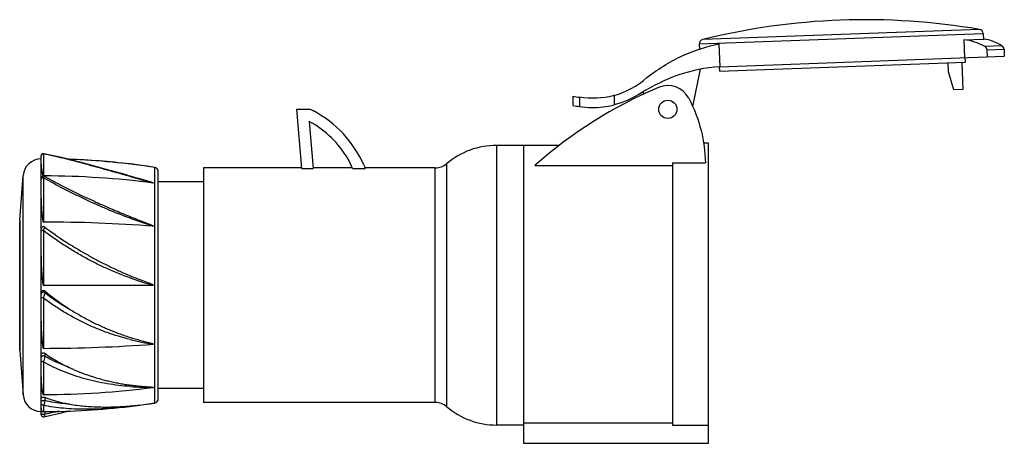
# Model space of a CAD drawing. Header units: millimetres. Extents: x 674 to 893, y 172 to 266.
import ezdxf

# ---------------------------------------------------------------- set-up
doc = ezdxf.new("R2010")
doc.units = ezdxf.units.MM
doc.header["$LTSCALE"] = 30.734
doc.layers.get('0').update_dxf_attribs({"linetype": 'CONTINUOUS'})

msp = doc.modelspace()

# ---------------------------------------------------------------- linework, layer by layer
at = {"color": 7, "linetype": 'Continuous'}
for p, q in [((888.08, 263.27), (825.12, 260.96)), ((887.24, 264.22), (825.88, 261.97)), ((883.76, 261.93), (888.12, 262.09)), ((888.08, 263.27), (888.12, 262.09)), ((825.12, 260.96), (825.16, 259.86)), ((829.48, 261), (829.67, 255.93)), ((883.76, 261.93), (883.9, 257.93)), ((892.25, 260.55), (888.46, 260.41)), ((829.67, 255.94), (892.76, 258.25)), ((884.02, 257.93), (884.06, 256.93)), ((892.71, 259.75), (888.96, 259.61)), ((889.01, 258.12), (888.96, 259.61)), ((892.71, 259.75), (892.76, 258.25)), ((829.56, 255.92), (829.59, 254.93)), ((829.59, 254.93), (884.05, 256.93)), ((880.38, 254.8), (880.31, 256.8)), ((883.31, 256.91), (883.53, 250.91)), ((825.33, 255.39), (823.62, 247.1)), ((881.6, 250.84), (880.38, 254.8)), ((797.14, 247.37), (797.14, 249.43)), ((798.57, 249.17), (798.57, 247.12)), ((806.22, 249.57), (806.22, 247.51)), ((812.77, 249.78), (812.75, 250.42)), ((883.53, 250.91), (881.6, 250.84)), ((736.99, 233.39), (735.84, 246.51)), ((735.84, 246.51), (738.84, 246.51)), ((738.84, 246.51), (739.53, 246.16)), ((738.59, 243.83), (739.5, 233.39)), ((739.43, 243.35), (738.59, 243.83)), ((780.14, 238.51), (780.14, 176.51)), ((794.04, 238.51), (780.14, 238.51)), ((786.14, 238.51), (786.14, 172.46)), ((827.14, 239.01), (826.05, 239.01)), ((827.14, 172.46), (827.14, 239.01)), ((679.14, 178.84), (679.14, 236.17)), ((679.64, 236.63), (679.65, 232.37)), ((679.73, 236.61), (679.64, 236.63)), ((679.73, 236.61), (679.64, 236.63)), ((679.74, 236.66), (679.74, 236.66)), ((704.01, 233.68), (698.87, 234.39)), ((748.24, 233.39), (747.55, 234.92)), ((750.77, 234.03), (751.02, 233.39)), ((769.13, 180.55), (769.13, 234.46)), ((788.65, 234.06), (819.14, 234.06)), ((819.14, 234.64), (826.46, 234.64)), ((819.14, 234.64), (819.14, 176.45)), ((674.41, 221.95), (675.15, 231.81)), ((675.15, 183.2), (675.15, 231.81)), ((679.65, 232.37), (679.65, 231.76)), ((679.65, 231.76), (679.89, 231.75)), ((679.65, 231.76), (679.89, 231.75)), ((679.88, 231.62), (679.88, 231.62)), ((698.87, 231.6), (698.07, 231.83)), ((704.29, 233.64), (704.29, 181.38)), ((705.14, 182.37), (705.14, 232.65)), ((715.14, 233.51), (715.14, 181.51)), ((736.98, 233.51), (715.14, 233.51)), ((736.99, 233.39), (739.5, 233.39)), ((748.19, 233.51), (739.49, 233.51)), ((748.24, 233.39), (751.02, 233.39)), ((766.54, 233.51), (750.97, 233.51)), ((766.54, 181.51), (766.54, 233.51)), ((679.64, 231.32), (679.65, 221.51)), ((715.14, 230.41), (705.14, 230.41)), ((674.41, 221.95), (674.4, 221.71)), ((674.4, 193.36), (674.4, 221.66)), ((674.41, 221.95), (674.41, 193.06)), ((679.64, 219.63), (679.65, 207.51)), ((679.65, 207.51), (704.01, 207.51)), ((704.03, 207.51), (704.01, 207.51)), ((679.95, 206.23), (679.95, 205.86)), ((679.64, 204.69), (679.65, 193.51)), ((674.41, 193.06), (674.4, 193.31)), ((674.41, 193.06), (675.15, 183.2)), ((679.95, 192.42), (679.95, 191.77)), ((679.64, 190.5), (679.64, 184.04)), ((679.64, 184.04), (679.65, 183.82)), ((679.65, 183.82), (679.65, 183.26)), ((715.14, 184.61), (705.14, 184.61)), ((679.95, 181.9), (679.14, 181.9)), ((679.95, 182.65), (679.95, 181.9)), ((698.86, 180.62), (704.09, 181.35)), ((704, 181.33), (704.07, 181.34)), ((704.07, 181.34), (704.09, 181.35)), ((766.54, 181.51), (715.14, 181.51)), ((679.64, 180.88), (679.64, 179.47)), ((679.95, 179.48), (679.95, 178.89)), ((698.87, 180.62), (698.86, 180.62)), ((679.74, 178.35), (679.74, 178.35)), ((786.14, 176.98), (819.14, 176.98)), ((786.14, 176.51), (780.14, 176.51)), ((819.14, 176.45), (827.14, 176.45)), ((786.14, 172.46), (827.14, 172.46))]:
    msp.add_line(p, q, dxfattribs=at)
for points in [[(679.74, 236.66), (679.72, 236.67), (679.54, 236.66), (679.39, 236.6), (679.26, 236.49), (679.17, 236.34), (679.14, 236.17)], [(698.12, 231.96), (693.36, 233.27), (688.35, 234.62), (683.7, 235.79), (679.74, 236.66)], [(679.88, 231.62), (679.72, 231.67), (679.54, 231.67), (679.39, 231.61), (679.26, 231.5), (679.17, 231.35), (679.14, 231.18)], [(690.9, 226.11), (688.5, 227.21), (683.91, 229.47), (679.89, 231.62)], [(679.74, 178.35), (683.7, 179.22), (685.31, 179.63)], [(679.14, 178.84), (679.17, 178.67), (679.26, 178.52), (679.39, 178.41), (679.54, 178.35), (679.72, 178.35), (679.74, 178.35)]]:
    msp.add_lwpolyline(points, dxfattribs=at)
msp.add_circle((818.14, 246.51), 2.02, dxfattribs=at)
for centre, radius, start, end in [((861.95, 116.37), 150, 80.2914, 103.9145), ((887.08, 263.24), 1, 2.1031, 80.2913), ((826.12, 261), 1, 103.9149, 182.1031), ((891.71, 259.71), 1, 2.1031, 56.9151), ((854.9, 159.27), 99.92, 112.8494, 131.5366), ((818.14, 246.51), 5.25, 27.733, 112.8522), ((801.92, 271.66), 22.74, 257.8455, 261.509), ((801.71, 269.24), 22.34, 258.1973, 261.9211), ((727.84, 224.06), 25, 23.5199, 62.1395), ((727.84, 224.06), 22.5, 28.8549, 59.0163), ((780.14, 221.51), 17, 90, 130.3687), ((679.14, 231.51), 4, 90, 175.6519), ((679.14, 65.51), 170.03, 83.3391, 87.9225), ((679.14, 65.51), 170, 81.4931, 87.8725), ((683.89, 107.6), 127.67, 80.9346, 83.2644), ((766.54, 237.51), 4, 270, 310.3628), ((679.15, 35.83), 195.92, 82.7114, 89.7844), ((956.53, 1147.72), 951.66, 254.2912, 254.61246), ((704.14, 232.65), 1, 0, 81.4931), ((679.2, -115.7), 337.21, 85.7814, 89.9246), ((738.84, 330.51), 115.3, 249.7158, 252.4159), ((679.64, 219.99), 0.5, 52.7554, 180), ((722.32, 276.11), 70, 232.7484, 238.3143), ((757.58, 333.21), 137.11, 238.3079, 238.5829), ((722.8, 275.88), 70.91, 250.2699, 254.629), ((709.73, 241.16), 45.9, 229.5459, 238.2134), ((710.28, 245.51), 49.92, 232.5821, 240.3057), ((679.16, 531.66), 338.15, 270.0821, 274.2136), ((713.07, 251.87), 58.16, 255.862, 261.0329), ((679.15, 379.22), 195.96, 270.1454, 277.288), ((703.94, 250.95), 66.1, 265.6007, 270.0605), ((679.14, 183.51), 4, 184.3481, 270), ((691.34, 268.16), 87.74, 278.1596, 278.2963), ((679.14, 349.51), 170, 278.4377, 278.5069), ((704.14, 182.37), 1, 278.5081, 360), ((766.54, 177.51), 4, 49.6372, 90), ((679.14, 349.51), 170, 270, 270.1107), ((679.64, 179.97), 0.5, 237.2149, 270.1478), ((679.14, 349.51), 170.03, 270.1693, 276.6609), ((780.14, 193.51), 17, 229.6317, 270)]:
    msp.add_arc(centre, radius, start, end, dxfattribs=at)
for points, knots in [([(892.25, 260.55), (891.64, 260.96), (890.3, 261.63), (888.85, 261.98), (888.12, 262.09)], [0, 0, 0, 0, 0.499268, 1, 1, 1, 1]), ([(813.59, 253.6), (816.22, 255.68), (821.27, 258.71), (826.88, 260.47), (829.48, 261)], [0, 0, 0, 0, 0.556357, 1, 1, 1, 1]), ([(888.46, 260.41), (887.74, 260.83), (886.21, 261.5), (884.58, 261.83), (883.76, 261.93)], [0, 0, 0, 0, 0.499907, 1, 1, 1, 1]), ([(888.96, 259.61), (888.95, 259.78), (888.85, 260.1), (888.6, 260.33), (888.46, 260.41)], [0, 0, 0, 0, 0.499388, 1, 1, 1, 1]), ([(829.67, 255.93), (826.42, 255.74), (820.41, 254.48), (814.89, 251.75), (812.27, 250.13)], [0, 0, 0, 0, 0.512065, 1, 1, 1, 1]), ([(806.22, 249.57), (806.15, 249.55), (803.73, 248.9), (801.18, 248.78), (798.57, 249.17)], [0, 0, 0, 0, 0.026646, 1, 1, 1, 1]), ([(822.79, 248.95), (823.99, 246.64), (825.76, 242), (826.41, 237.09), (826.46, 234.64)], [0, 0, 0, 0, 0.513872, 1, 1, 1, 1]), ([(798.57, 247.12), (800.33, 246.87), (802.91, 246.83), (805.41, 247.3), (806.22, 247.51)], [0, 0, 0, 0, 0.674184, 1, 1, 1, 1]), ([(679.64, 236.63), (679.57, 236.63), (679.43, 236.6), (679.26, 236.48), (679.16, 236.32), (679.14, 236.2), (679.14, 236.15)], [0, 0, 0, 0, 0.270567, 0.540792, 0.787876, 1, 1, 1, 1]), ([(679.74, 236.66), (679.73, 236.67), (679.69, 236.66), (679.66, 236.64), (679.64, 236.63)], [0, 0, 0, 0, 0.456031, 1, 1, 1, 1]), ([(698.07, 231.83), (696.45, 232.28), (694.05, 232.96), (690.86, 233.84), (687.79, 234.68), (684.1, 235.64), (681.16, 236.32), (679.73, 236.61)], [0, 0, 0, 0, 0.265964, 0.395866, 0.523147, 0.76883, 1, 1, 1, 1]), ([(679.14, 234.36), (679.14, 234.18), (679.16, 233.91), (679.21, 233.53), (679.25, 233.22), (679.3, 232.94), (679.34, 232.71), (679.37, 232.52), (679.41, 232.33), (679.45, 232.17), (679.49, 232.04), (679.52, 231.94), (679.55, 231.86), (679.59, 231.79), (679.62, 231.75), (679.65, 231.76)], [0, 0, 0, 0, 0.193804, 0.304209, 0.423523, 0.551668, 0.619043, 0.688634, 0.76049, 0.834741, 0.872879, 0.911869, 0.952203, 0.973598, 1, 1, 1, 1]), ([(679.89, 231.62), (679.88, 231.62), (679.86, 231.62), (679.83, 231.61), (679.8, 231.59), (679.77, 231.56), (679.74, 231.51), (679.7, 231.43), (679.66, 231.37), (679.64, 231.32)], [0, 0, 0, 0, 0.059608, 0.126757, 0.212898, 0.322546, 0.456834, 0.615484, 1, 1, 1, 1]), ([(698.12, 231.96), (698.62, 231.82), (699.63, 231.53), (700.9, 231.17), (701.79, 230.91), (702.3, 230.76), (702.62, 230.66), (702.87, 230.59), (703.06, 230.53), (703.22, 230.48), (703.35, 230.44), (703.44, 230.41), (703.54, 230.38), (703.63, 230.35), (703.72, 230.32), (703.82, 230.29), (703.89, 230.26), (703.96, 230.24), (703.99, 230.22), (704.02, 230.21), (704.04, 230.2), (704.06, 230.2), (704.07, 230.19), (704.08, 230.19), (704.08, 230.18), (704.09, 230.17), (704.08, 230.17), (704.07, 230.17), (704.06, 230.17), (704.04, 230.17), (704.03, 230.17), (704.02, 230.17), (704.01, 230.17)], [0, 0, 0, 0, 0.248738, 0.499323, 0.625176, 0.688208, 0.751285, 0.782832, 0.814376, 0.845908, 0.861666, 0.877413, 0.893148, 0.908862, 0.924549, 0.94019, 0.955752, 0.963481, 0.971143, 0.974932, 0.97867, 0.980507, 0.982309, 0.984052, 0.985668, 0.986899, 0.988146, 0.989989, 0.991948, 0.993943, 0.995955, 1, 1, 1, 1]), ([(679.64, 231.32), (679.58, 231.32), (679.44, 231.3), (679.27, 231.22), (679.17, 231.1), (679.14, 231), (679.14, 230.96)], [0, 0, 0, 0, 0.306045, 0.590017, 0.819953, 1, 1, 1, 1]), ([(698.87, 222.36), (697.15, 222.99), (694.61, 223.99), (691.28, 225.43), (688.84, 226.56), (686.45, 227.71), (683.37, 229.27), (681.12, 230.49), (679.64, 231.32)], [0, 0, 0, 0, 0.25797, 0.385801, 0.512427, 0.63755, 0.760828, 1, 1, 1, 1]), ([(679.14, 226.79), (679.14, 226.58), (679.15, 226.17), (679.17, 225.54), (679.21, 224.9), (679.24, 224.35), (679.28, 223.91), (679.31, 223.57), (679.34, 223.23), (679.37, 222.89), (679.41, 222.6), (679.43, 222.37), (679.46, 222.19), (679.48, 222.04), (679.5, 221.93), (679.52, 221.84), (679.54, 221.75), (679.56, 221.66), (679.58, 221.59), (679.61, 221.54), (679.63, 221.51), (679.65, 221.51)], [0, 0, 0, 0, 0.114698, 0.232507, 0.353333, 0.477072, 0.54, 0.603616, 0.667907, 0.732861, 0.798471, 0.831521, 0.864737, 0.898122, 0.914882, 0.931692, 0.948558, 0.965496, 0.982554, 0.991208, 1, 1, 1, 1]), ([(690.9, 226.11), (691.44, 225.87), (692.52, 225.39), (694.15, 224.69), (695.79, 223.98), (697.18, 223.41), (698.29, 222.96), (699.13, 222.62), (699.97, 222.28), (700.82, 221.95), (701.52, 221.68), (702.09, 221.46), (702.44, 221.32), (702.72, 221.21), (702.93, 221.13), (703.15, 221.04), (703.32, 220.97), (703.46, 220.92), (703.57, 220.87), (703.67, 220.83), (703.76, 220.79), (703.83, 220.76), (703.88, 220.74), (703.93, 220.71), (703.97, 220.69), (704.01, 220.67), (704.03, 220.66), (704.05, 220.64), (704.07, 220.63), (704.08, 220.62), (704.09, 220.61), (704.09, 220.6), (704.08, 220.6), (704.06, 220.59), (704.04, 220.59), (704.02, 220.59), (704.01, 220.59), (704.01, 220.59)], [0, 0, 0, 0, 0.122539, 0.246099, 0.370524, 0.495659, 0.558449, 0.621364, 0.684386, 0.747499, 0.810687, 0.842303, 0.873931, 0.889748, 0.905567, 0.921386, 0.937206, 0.945115, 0.953023, 0.960929, 0.968832, 0.972782, 0.97673, 0.980675, 0.984615, 0.986581, 0.988543, 0.990498, 0.992431, 0.993373, 0.993824, 0.994252, 0.995137, 0.996089, 0.998034, 0.999013, 1, 1, 1, 1]), ([(679.64, 219.63), (679.58, 219.63), (679.48, 219.62), (679.35, 219.6), (679.28, 219.59), (679.22, 219.56), (679.17, 219.54), (679.14, 219.51), (679.14, 219.49)], [0, 0, 0, 0, 0.379374, 0.55258, 0.701102, 0.817931, 0.903366, 1, 1, 1, 1]), ([(679.95, 220.39), (679.94, 220.39), (679.93, 220.38), (679.92, 220.36), (679.9, 220.34), (679.89, 220.31), (679.86, 220.26), (679.83, 220.18), (679.79, 220.06), (679.72, 219.88), (679.68, 219.73), (679.64, 219.63)], [0, 0, 0, 0, 0.021622, 0.044648, 0.076663, 0.117422, 0.166541, 0.288023, 0.436728, 0.608074, 1, 1, 1, 1]), ([(698.87, 209.13), (697.14, 209.75), (694.59, 210.78), (691.27, 212.34), (688.83, 213.62), (686.44, 215), (683.33, 216.93), (681.09, 218.52), (679.64, 219.63)], [0, 0, 0, 0, 0.249836, 0.375114, 0.500497, 0.625869, 0.751056, 1, 1, 1, 1]), ([(686.11, 216.2), (686.82, 215.76), (688.26, 214.9), (690.44, 213.67), (692.29, 212.68), (693.79, 211.93), (694.92, 211.38), (696.06, 210.85), (697.2, 210.33), (698.36, 209.83), (699.32, 209.43), (700.1, 209.12), (700.68, 208.89), (701.26, 208.67), (701.85, 208.44), (702.34, 208.26), (702.73, 208.11), (702.97, 208.02), (703.16, 207.95), (703.31, 207.89), (703.46, 207.84), (703.58, 207.79), (703.67, 207.75), (703.74, 207.72), (703.82, 207.69), (703.89, 207.66), (703.95, 207.63), (703.99, 207.61), (704.03, 207.59), (704.05, 207.57), (704.07, 207.55), (704.08, 207.55), (704.09, 207.54), (704.09, 207.53), (704.08, 207.52), (704.07, 207.51), (704.06, 207.51), (704.04, 207.51), (704.03, 207.51), (704.03, 207.51)], [0, 0, 0, 0, 0.12461, 0.249692, 0.375023, 0.437723, 0.500416, 0.563084, 0.625711, 0.688284, 0.75079, 0.782014, 0.813219, 0.844402, 0.875563, 0.906701, 0.922262, 0.937817, 0.945592, 0.953366, 0.961139, 0.968911, 0.972796, 0.976682, 0.980567, 0.984452, 0.988338, 0.990281, 0.992224, 0.994169, 0.995142, 0.995629, 0.996119, 0.996602, 0.997089, 0.997577, 0.998062, 0.999031, 1, 1, 1, 1]), ([(679.14, 214.05), (679.14, 213.78), (679.15, 213.24), (679.17, 212.42), (679.2, 211.6), (679.24, 210.92), (679.28, 210.37), (679.31, 209.95), (679.34, 209.54), (679.37, 209.2), (679.39, 208.92), (679.41, 208.71), (679.43, 208.51), (679.46, 208.3), (679.48, 208.13), (679.5, 207.99), (679.52, 207.89), (679.54, 207.79), (679.56, 207.69), (679.58, 207.6), (679.6, 207.55), (679.62, 207.52), (679.64, 207.51), (679.65, 207.51)], [0, 0, 0, 0, 0.123093, 0.246954, 0.371473, 0.496539, 0.559243, 0.622042, 0.684923, 0.747871, 0.779366, 0.810873, 0.84239, 0.873915, 0.905446, 0.921214, 0.936983, 0.952752, 0.968521, 0.984285, 0.992163, 0.996099, 1, 1, 1, 1]), ([(679.14, 205.79), (679.14, 205.88), (679.19, 206.08), (679.36, 206.27), (679.54, 206.34), (679.68, 206.35), (679.83, 206.32), (679.91, 206.26), (679.95, 206.23)], [0, 0, 0, 0, 0.249129, 0.497906, 0.623541, 0.749009, 0.87458, 1, 1, 1, 1]), ([(679.95, 205.86), (679.88, 205.91), (679.7, 205.97), (679.42, 205.93), (679.2, 205.76), (679.14, 205.59), (679.14, 205.52)], [0, 0, 0, 0, 0.237353, 0.521114, 0.788313, 1, 1, 1, 1]), ([(679.95, 205.86), (679.92, 205.69), (679.82, 205.3), (679.71, 204.91), (679.64, 204.69)], [0, 0, 0, 0, 0.426074, 1, 1, 1, 1]), ([(679.64, 204.69), (679.58, 204.69), (679.45, 204.69), (679.31, 204.72), (679.22, 204.75), (679.17, 204.77), (679.14, 204.8), (679.14, 204.81)], [0, 0, 0, 0, 0.380607, 0.702841, 0.8197, 0.904867, 1, 1, 1, 1]), ([(698.87, 195.47), (697.15, 195.91), (694.59, 196.68), (691.27, 197.96), (688.82, 199.05), (686.43, 200.27), (684.1, 201.61), (681.82, 203.08), (680.36, 204.14), (679.64, 204.69)], [0, 0, 0, 0, 0.248049, 0.372403, 0.497026, 0.622036, 0.747508, 0.873499, 1, 1, 1, 1]), ([(685.55, 202.14), (686.28, 201.69), (687.75, 200.82), (690, 199.59), (691.91, 198.66), (693.46, 197.97), (694.63, 197.48), (695.8, 197.02), (696.99, 196.58), (698.18, 196.17), (699.37, 195.79), (700.38, 195.49), (701.18, 195.27), (701.69, 195.13), (702.09, 195.03), (702.39, 194.95), (702.69, 194.87), (702.95, 194.8), (703.15, 194.75), (703.3, 194.71), (703.45, 194.67), (703.57, 194.63), (703.67, 194.61), (703.75, 194.59), (703.82, 194.56), (703.9, 194.54), (703.96, 194.52), (704, 194.5), (704.03, 194.49), (704.06, 194.48), (704.07, 194.47), (704.08, 194.46), (704.08, 194.46), (704.09, 194.45), (704.09, 194.44), (704.08, 194.43), (704.06, 194.43), (704.04, 194.42), (704.02, 194.42), (704.01, 194.42)], [0, 0, 0, 0, 0.127006, 0.253392, 0.379163, 0.441831, 0.504362, 0.566764, 0.629044, 0.691213, 0.753277, 0.81524, 0.846183, 0.877097, 0.892541, 0.907976, 0.923399, 0.938807, 0.946504, 0.954195, 0.961878, 0.969549, 0.97338, 0.977205, 0.981024, 0.984832, 0.988625, 0.990511, 0.992384, 0.993312, 0.99423, 0.994681, 0.995125, 0.995555, 0.996003, 0.996501, 0.997001, 0.998004, 1, 1, 1, 1]), ([(679.14, 199.56), (679.14, 199.3), (679.15, 198.77), (679.17, 197.98), (679.2, 197.21), (679.24, 196.57), (679.28, 196.06), (679.31, 195.68), (679.34, 195.31), (679.37, 194.94), (679.4, 194.63), (679.43, 194.38), (679.46, 194.2), (679.48, 194.05), (679.5, 193.93), (679.52, 193.84), (679.54, 193.75), (679.56, 193.66), (679.58, 193.59), (679.61, 193.54), (679.63, 193.51), (679.65, 193.51)], [0, 0, 0, 0, 0.130017, 0.258776, 0.386169, 0.51209, 0.574468, 0.636439, 0.697994, 0.759122, 0.819815, 0.849998, 0.880074, 0.910047, 0.924999, 0.93993, 0.954847, 0.969764, 0.984723, 0.992287, 1, 1, 1, 1]), ([(679.14, 192.04), (679.14, 192.12), (679.19, 192.3), (679.4, 192.48), (679.68, 192.54), (679.87, 192.47), (679.95, 192.42)], [0, 0, 0, 0, 0.227586, 0.473638, 0.738832, 1, 1, 1, 1]), ([(679.95, 192.42), (680.83, 191.79), (682.65, 190.62), (684.57, 189.63), (685.55, 189.18)], [0, 0, 0, 0, 0.501306, 1, 1, 1, 1]), ([(679.95, 191.77), (679.87, 191.8), (679.74, 191.83), (679.57, 191.83), (679.43, 191.8), (679.3, 191.76), (679.21, 191.71), (679.16, 191.64), (679.14, 191.59), (679.14, 191.57)], [0, 0, 0, 0, 0.260415, 0.421036, 0.583364, 0.729087, 0.845895, 0.932791, 1, 1, 1, 1]), ([(679.64, 190.5), (679.58, 190.5), (679.44, 190.52), (679.27, 190.6), (679.17, 190.72), (679.14, 190.82), (679.14, 190.86)], [0, 0, 0, 0, 0.306826, 0.591134, 0.820705, 1, 1, 1, 1]), ([(679.95, 191.77), (679.93, 191.55), (679.87, 191.21), (679.75, 190.79), (679.68, 190.59), (679.64, 190.5)], [0, 0, 0, 0, 0.517537, 0.776123, 1, 1, 1, 1]), ([(698.87, 185.04), (697.16, 185.17), (694.62, 185.48), (691.28, 186.12), (688.84, 186.73), (686.44, 187.47), (683.33, 188.62), (681.08, 189.69), (679.64, 190.5)], [0, 0, 0, 0, 0.254878, 0.380902, 0.505929, 0.630171, 0.753867, 1, 1, 1, 1]), ([(685.55, 189.18), (685.07, 189.36), (683.15, 190.11), (681.29, 191.01), (679.95, 191.77)], [0, 0, 0, 0, 0.250703, 1, 1, 1, 1]), ([(685.55, 189.18), (686.28, 188.85), (687.75, 188.22), (690, 187.4), (691.91, 186.81), (693.46, 186.41), (694.63, 186.13), (695.8, 185.88), (696.99, 185.66), (698.18, 185.47), (699.38, 185.31), (700.38, 185.2), (701.18, 185.12), (701.79, 185.07), (702.29, 185.02), (702.69, 184.99), (702.95, 184.98), (703.15, 184.96), (703.3, 184.95), (703.45, 184.94), (703.57, 184.93), (703.67, 184.92), (703.75, 184.91), (703.82, 184.91), (703.89, 184.9), (703.96, 184.89), (704, 184.89), (704.03, 184.88), (704.05, 184.88), (704.07, 184.87), (704.08, 184.87), (704.08, 184.87), (704.09, 184.86), (704.08, 184.86), (704.08, 184.85), (704.06, 184.85), (704.05, 184.85), (704.03, 184.84), (704.01, 184.84), (704.01, 184.84)], [0, 0, 0, 0, 0.124956, 0.249543, 0.374046, 0.436351, 0.498725, 0.561191, 0.623767, 0.686468, 0.749302, 0.812264, 0.843784, 0.875322, 0.906859, 0.922618, 0.938362, 0.946223, 0.954074, 0.96191, 0.969724, 0.973618, 0.977501, 0.981367, 0.985208, 0.989007, 0.990877, 0.992711, 0.993601, 0.994456, 0.994857, 0.995223, 0.995515, 0.995836, 0.996318, 0.996836, 0.997889, 0.998946, 1, 1, 1, 1]), ([(679.14, 187.2), (679.14, 187.01), (679.15, 186.64), (679.17, 186.1), (679.2, 185.57), (679.24, 185.15), (679.28, 184.82), (679.3, 184.58), (679.34, 184.34), (679.37, 184.11), (679.41, 183.89), (679.45, 183.7), (679.49, 183.56), (679.52, 183.45), (679.55, 183.36), (679.59, 183.3), (679.62, 183.26), (679.65, 183.26)], [0, 0, 0, 0, 0.140296, 0.276065, 0.407234, 0.533733, 0.595216, 0.655515, 0.714634, 0.772584, 0.829401, 0.885175, 0.912749, 0.940231, 0.967952, 0.982386, 1, 1, 1, 1]), ([(679.14, 182.44), (679.14, 182.47), (679.16, 182.51), (679.21, 182.58), (679.3, 182.63), (679.45, 182.69), (679.68, 182.71), (679.86, 182.68), (679.95, 182.65)], [0, 0, 0, 0, 0.073101, 0.160222, 0.268361, 0.399197, 0.706078, 1, 1, 1, 1]), ([(679.64, 180.88), (679.57, 180.88), (679.43, 180.9), (679.26, 181.02), (679.16, 181.19), (679.14, 181.3), (679.14, 181.36)], [0, 0, 0, 0, 0.270803, 0.54111, 0.788077, 1, 1, 1, 1]), ([(679.95, 181.9), (679.94, 181.79), (679.91, 181.57), (679.85, 181.27), (679.77, 181.06), (679.7, 180.94), (679.66, 180.89), (679.64, 180.88)], [0, 0, 0, 0, 0.321546, 0.61079, 0.84083, 0.929393, 1, 1, 1, 1]), ([(679.95, 182.65), (680.39, 182.48), (682.22, 181.83), (684.11, 181.38), (685.55, 181.13)], [0, 0, 0, 0, 0.245915, 1, 1, 1, 1]), ([(685.55, 181.13), (685.07, 181.17), (683.19, 181.33), (681.32, 181.61), (679.95, 181.9)], [0, 0, 0, 0, 0.255724, 1, 1, 1, 1]), ([(698.85, 180.74), (699.26, 180.77), (700.91, 180.92), (702.56, 181.13), (703.79, 181.3)], [0, 0, 0, 0, 0.248616, 1, 1, 1, 1]), ([(679.14, 180.28), (679.14, 180.19), (679.15, 180.03), (679.2, 179.78), (679.29, 179.61), (679.37, 179.55)], [0, 0, 0, 0, 0.338045, 0.612059, 1, 1, 1, 1]), ([(679.95, 178.89), (679.87, 178.86), (679.74, 178.84), (679.57, 178.84), (679.43, 178.86), (679.3, 178.9), (679.21, 178.96), (679.16, 179.02), (679.14, 179.07), (679.14, 179.09)], [0, 0, 0, 0, 0.260403, 0.421024, 0.583355, 0.729082, 0.845894, 0.932791, 1, 1, 1, 1]), ([(698.86, 180.62), (697.17, 180.42), (693.83, 180.11), (688.9, 179.94), (684.17, 180.14), (681.12, 180.57), (679.64, 180.88)], [0, 0, 0, 0, 0.26507, 0.520835, 0.765987, 1, 1, 1, 1]), ([(683.09, 179.56), (682.83, 179.5), (681.78, 179.27), (680.73, 179.05), (679.95, 178.89)], [0, 0, 0, 0, 0.255163, 1, 1, 1, 1]), ([(685.55, 181.13), (686.61, 180.95), (688.78, 180.67), (692.07, 180.48), (695.44, 180.5), (697.71, 180.64), (698.85, 180.74)], [0, 0, 0, 0, 0.242557, 0.489664, 0.742116, 1, 1, 1, 1]), ([(679.95, 178.89), (679.94, 178.82), (679.92, 178.69), (679.89, 178.54), (679.85, 178.45), (679.81, 178.39), (679.77, 178.36), (679.74, 178.35)], [0, 0, 0, 0, 0.364247, 0.653427, 0.76716, 0.86095, 1, 1, 1, 1])]:
    msp.add_open_spline(points, degree=3, knots=knots, dxfattribs=at)
for points in [[(806.22, 249.57), (808.83, 250.29), (811.29, 251.63), (813.59, 253.6)], [(812.27, 250.13), (810.3, 248.9), (808.28, 248.03), (806.22, 247.51)]]:
    msp.add_open_spline(points, degree=3, dxfattribs=at)

doc.saveas('drawing.dxf')
